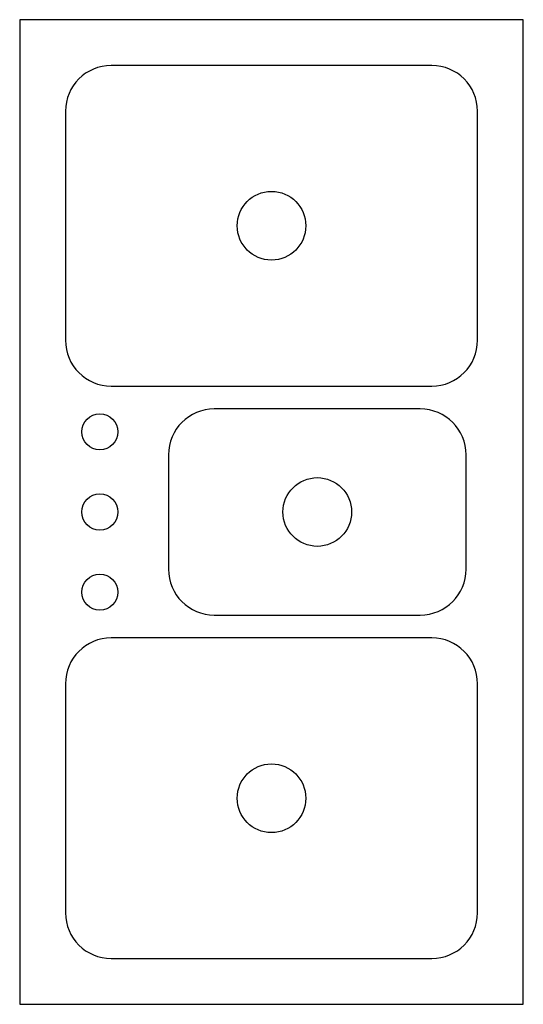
# Model space of a CAD drawing. Header units: inches. Extents: x 0 to 22, y -21.5 to 21.5.
import ezdxf

# ---------------------------------------------------------------- set-up
doc = ezdxf.new("R2010")
doc.units = ezdxf.units.IN
doc.header["$MEASUREMENT"] = 0
doc.layers.add('0EMPORARY', color=7, linetype='Continuous')

# ---------------------------------------------------------------- blocks, each defined once
blk = doc.blocks.new('MACRO167')
at = {"layer": '0EMPORARY', "color": 7, "linetype": 'Continuous'}
for p, q in [((1, 1), (0, 1)), ((0, 1), (0, 0)), ((1, 0), (1, 1)), ((0, 0), (1, 0))]:
    blk.add_line(p, q, dxfattribs=at)

msp = doc.modelspace()

# ---------------------------------------------------------------- linework, layer by layer
at = {"layer": '0EMPORARY', "color": 7, "linetype": 'Continuous'}
for p, q in [((18, 19.5), (4, 19.5)), ((2, 17.5), (2, 7.5)), ((20, 7.5), (20, 17.5)), ((4, 5.5), (18, 5.5)), ((17.5, 4.5), (8.5, 4.5)), ((6.5, 2.5), (6.5, -2.5)), ((19.5, -2.5), (19.5, 2.5)), ((8.5, -4.5), (17.5, -4.5)), ((18, -5.5), (4, -5.5)), ((2, -7.5), (2, -17.5)), ((20, -17.5), (20, -7.5)), ((4, -19.5), (18, -19.5)), ((7, -19.5), (18, -19.5))]:
    msp.add_line(p, q, dxfattribs=at)
for centre, radius in [((11, 12.5), 1.5), ((3.5, 3.5), 0.791), ((13, 0), 1.5), ((3.5, 0), 0.791), ((3.5, -3.5), 0.791), ((11, -12.5), 1.5)]:
    msp.add_circle(centre, radius, dxfattribs=at)
for centre, start, end in [((4, 17.5), 90, 180), ((18, 17.5), 0, 90), ((4, 7.5), 180, 270), ((18, 7.5), 270, 0), ((8.5, 2.5), 90, 180), ((17.5, 2.5), 0, 90), ((8.5, -2.5), 180, 270), ((17.5, -2.5), 270, 0), ((4, -7.5), 90, 180), ((18, -7.5), 0, 90), ((4, -17.5), 180, 270), ((18, -17.5), 270, 0)]:
    msp.add_arc(centre, 2, start, end, dxfattribs=at)

# ---------------------------------------------------------------- block references
at = {"xscale": 22, "yscale": 43}
msp.add_blockref('MACRO167', (0, -21.5), dxfattribs=at)

doc.saveas('drawing.dxf')
